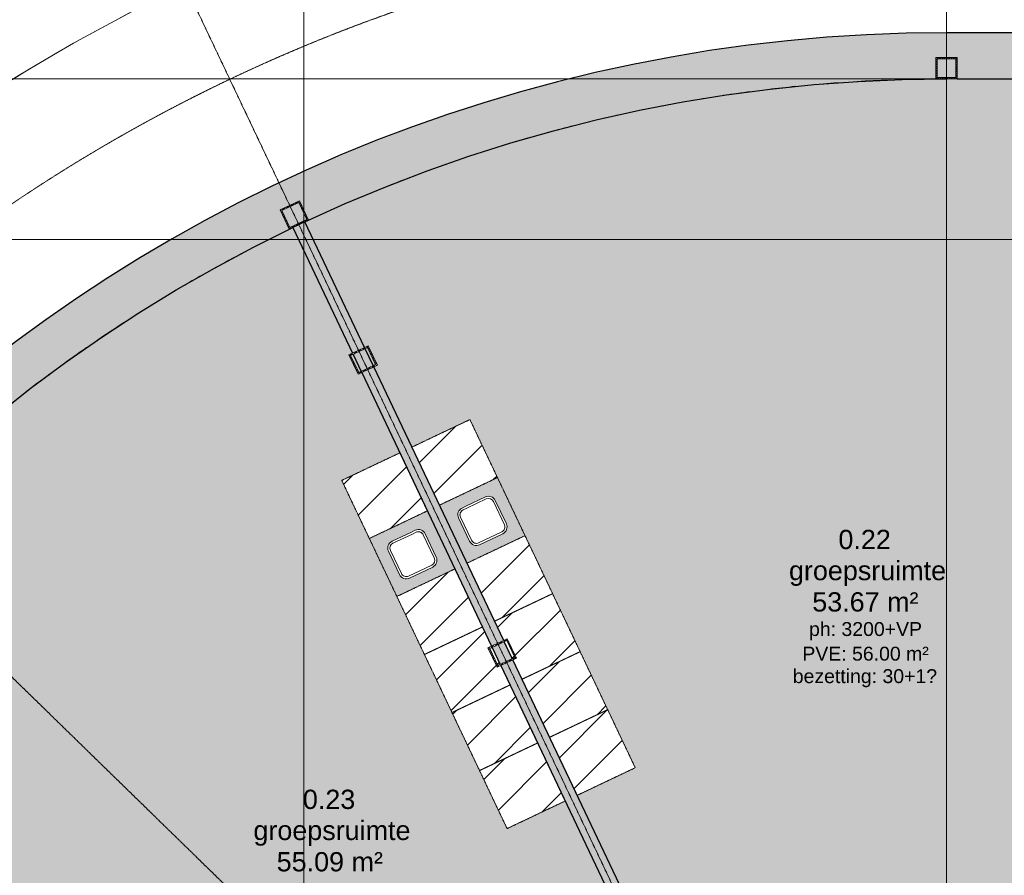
# Model space of a CAD drawing. Header units: millimetres. Extents: x -2730 to 112454, y 3237 to 48799.
# Tile 109 of 241: x 15444 to 24641, y 30760 to 38752. Entities that reach past the tile are written whole.
import ezdxf

# ---------------------------------------------------------------- set-up
doc = ezdxf.new("R2010")
doc.units = ezdxf.units.MM
for name, pattern in [('Hidden', [7.14375, 4.7625, -2.38125]), ('THO_hhidden', [2.5, 1.5, -1]), ('THO_stramienlijn', [20, 17, -1.5, 0, -1.5])]:
    doc.linetypes.add(name, pattern=pattern)
for name, color, linetype, lineweight in [('A-ANNO-DIMS', 7, 'Continuous', 13), ('A-ANNO-DIMS-100', 7, 'Continuous', 13), ('A-AREA-IDEN', 7, 'Continuous', 13), ('A-AREA-PATT', 7, 'Continuous', 13), ('A-FLOR', 7, 'Continuous', 18), ('A-GENM', 7, 'Continuous', 13), ('A-WALL', 7, 'Continuous', 25), ('A-WALL-PATT', 7, 'Continuous', 25), ('I-WALL', 7, 'Continuous', 18), ('P-SANR-FIXT', 7, 'Continuous', 13), ('S-COLS', 7, 'Continuous', 13), ('S-GRID', 7, 'Continuous', 13)]:
    doc.layers.add(name, color=color, linetype=linetype, lineweight=lineweight)
doc.layers.add('A-DETL', color=7, linetype='Continuous', lineweight=13, true_color=0x00a600)
doc.styles.add('Arial_2', font='arial.ttf', dxfattribs={"height": 180})
doc.styles.add('Arial_3', font='arial.ttf', dxfattribs={"height": 130})
doc.dimstyles.new('THO_18_-_transparant_blue', dxfattribs={"dimscale": 304.8, "dimtxt": 0.602515, "dimasz": 1.312336, "dimexe": 0.656168, "dimexo": 0.0625, "dimgap": 0.147638, "dimtad": 1, "dimdec": 3, "dimlfac": 304.8, "dimrnd": 0.001, "dimdsep": 46, "dimtxsty": 'Arial_2', "dimblk1": 'DOTSMALL', "dimblk2": 'DOTSMALL', "dimsah": 1, "dimcen": 0.09, "dimdle": 0.656168, "dimadec": 1, "dimazin": 0, "dimtfac": 1, "dimtdec": 4, "dimtix": 1, "dimtmove": 0, "dimatfit": 3, "dimfxl": 0.002153, "dimfxlon": 1, "dimtvp": 1, "dimtolj": 1, "dimtzin": 0, "dimarcsym": 2})

# ---------------------------------------------------------------- blocks, each defined once
blk = doc.blocks.new('NLRS_01_GM_WPB_dummy placeholder_gen_tho - kast 600x600x2100-1649503-00 begane grond _plotview_')
at = {"layer": 'A-GENM', "true_color": 0x808080}
h = blk.add_hatch(dxfattribs=at)
h.set_pattern_fill('FP_16', color=8, style=0, pattern_type=2)
h.set_pattern_definition([(19.6, (-32469.9, -19903.58), (-100.6355, 282.6172), [])])
h.paths.add_polyline_path([(-300, -300), (300, -300), (300, 300), (-300, 300)])
at = {"layer": 'A-GENM', "linetype": 'THO_hhidden'}
for p, q in [((300, 300), (-300, 300)), ((-300, 300), (-300, -300)), ((300, -300), (300, 300)), ((-300, -300), (300, -300))]:
    blk.add_line(p, q, dxfattribs=at)
blk = doc.blocks.new('NLRS_01_GM_WPB_dummy placeholder_gen_tho - kast 600x600x2100-V9-00 begane grond _plotview_')
at = {"layer": 'A-GENM', "true_color": 0x808080}
h = blk.add_hatch(dxfattribs=at)
h.set_pattern_fill('FP_17', color=8, style=0, pattern_type=2)
h.set_pattern_definition([(19.6, (-32469.9, -20503.58), (-100.6355, 282.6172), [])])
h.paths.add_polyline_path([(-300, -300), (300, -300), (300, 300), (-300, 300)])
at = {"layer": 'A-GENM', "linetype": 'THO_hhidden'}
for p, q in [((300, 300), (-300, 300)), ((-300, 300), (-300, -300)), ((300, -300), (300, 300)), ((-300, -300), (300, -300))]:
    blk.add_line(p, q, dxfattribs=at)
blk = doc.blocks.new('NLRS_01_GM_WPB_dummy placeholder_gen_tho - kast 600x600x2100-V10-00 begane grond _plotview_')
at = {"layer": 'A-GENM', "true_color": 0x808080}
h = blk.add_hatch(dxfattribs=at)
h.set_pattern_fill('FP_18', color=8, style=0, pattern_type=2)
h.set_pattern_definition([(19.6, (-32469.9, -21103.58), (-100.6355, 282.6172), [])])
h.paths.add_polyline_path([(-300, -300), (300, -300), (300, 300), (-300, 300), (-300, 100.6), (-262.5, 100.6), (-262.5, -99.4), (-300, -99.4), (-300, -178.3)])
h.paths.add_polyline_path([(-300, -86.9), (-275, -86.9), (-275, 88.1), (-300, 88.1), (-300, -81.5)])
at = {"layer": 'A-GENM', "linetype": 'THO_hhidden'}
for p, q in [((300, 300), (-300, 300)), ((-300, 300), (-300, 100.6)), ((300, -300), (300, 300)), ((-300, 88.1), (-300, -86.9)), ((-300, -99.4), (-300, -300)), ((-300, -300), (300, -300))]:
    blk.add_line(p, q, dxfattribs=at)
blk = doc.blocks.new('NLRS_01_GM_WPB_dummy placeholder_gen_tho - kast 600x600x2100-V11-00 begane grond _plotview_')
at = {"layer": 'A-GENM', "true_color": 0x808080}
h = blk.add_hatch(dxfattribs=at)
h.set_pattern_fill('FP_19', color=8, style=0, pattern_type=2)
h.set_pattern_definition([(19.6, (-32469.9, -21703.58), (-100.6355, 282.6172), [])])
h.paths.add_polyline_path([(-300, -300), (300, -300), (300, 300), (-300, 300), (-300, 53.4)])
at = {"layer": 'A-GENM', "linetype": 'THO_hhidden'}
for p, q in [((300, 300), (-300, 300)), ((-300, 300), (-300, -300)), ((300, -300), (300, 300)), ((-300, -300), (300, -300))]:
    blk.add_line(p, q, dxfattribs=at)
blk = doc.blocks.new('NLRS_01_GM_WPB_dummy placeholder_gen_tho - kast 600x600x2100-V12-00 begane grond _plotview_')
at = {"layer": 'A-GENM', "true_color": 0x808080}
h = blk.add_hatch(dxfattribs=at)
h.set_pattern_fill('FP_20', color=8, style=0, pattern_type=2)
h.set_pattern_definition([(19.6, (-32469.9, -22903.58), (-100.6355, 282.6172), [])])
h.paths.add_polyline_path([(-300, -300), (300, -300), (300, 300), (-300, 300), (-300, -173.6)])
at = {"layer": 'A-GENM', "linetype": 'THO_hhidden'}
for p, q in [((300, 300), (-300, 300)), ((-300, 300), (-300, -300)), ((300, -300), (300, 300)), ((-300, -300), (300, -300))]:
    blk.add_line(p, q, dxfattribs=at)
blk = doc.blocks.new('NLRS_73_PF_UN_rvs gootsteen enkel 340x340 ic6zrl2n_gen_bcb - RVS gootsteen enkel 340x340-1972238-00 begane grond _plotview_')
at = {"layer": 'P-SANR-FIXT'}
for p, q in [((-81, 20), (-120, 20)), ((-120, 0), (-81, 0)), ((120, 20), (-81, 20)), ((-81, 0), (120, 0)), ((-190, -50), (-190, -290)), ((-170, -290), (-170, -50)), ((170, -50), (170, -290)), ((190, -290), (190, -50)), ((120, -340), (-120, -340)), ((-120, -360), (120, -360))]:
    blk.add_line(p, q, dxfattribs=at)
for centre, radius, start, end in [((-120, -50), 70, 90, 180), ((120, -50), 70, 0.00001, 90), ((120, -50), 50, 0, 90), ((-120, -50), 50, 90, 180.00001), ((-120, -50), 50, 165.98225, 180), ((-120, -50), 50, 151.91703, 161.4219), ((-120, -50), 50, 137.76799, 146.56062), ((-120, -50), 50, 123.43939, 132.23201), ((-120, -50), 50, 108.5781, 118.08298), ((-120, -50), 50, 90, 104.01776), ((-120, -290), 70, 179.99999, 270), ((-120, -290), 50, 180, 270), ((120, -290), 70, 270, 360), ((120, -290), 50, 270, 0.00001)]:
    blk.add_arc(centre, radius, start, end, dxfattribs=at)
blk = doc.blocks.new('NLRS_01_GM_WPB_dummy placeholder_gen_tho - kast 600x600x2100-1975651-00 begane grond _plotview_')
at = {"layer": 'A-GENM', "true_color": 0x808080}
h = blk.add_hatch(dxfattribs=at)
h.set_pattern_fill('FP_21', color=8, style=0, pattern_type=2)
h.set_pattern_definition([(199.6, (31744.9, 19903.58), (100.6355, -282.6172), [])])
h.paths.add_polyline_path([(300, 300), (-300, 300), (-300, -300), (300, -300)])
at = {"layer": 'A-GENM', "linetype": 'THO_hhidden'}
for p, q in [((300, 300), (-300, 300)), ((-300, 300), (-300, -300)), ((300, -300), (300, 300)), ((-300, -300), (300, -300))]:
    blk.add_line(p, q, dxfattribs=at)
blk = doc.blocks.new('NLRS_01_GM_WPB_dummy placeholder_gen_tho - kast 600x600x2100-V13-00 begane grond _plotview_')
at = {"layer": 'A-GENM', "true_color": 0x808080}
h = blk.add_hatch(dxfattribs=at)
h.set_pattern_fill('FP_22', color=8, style=0, pattern_type=2)
h.set_pattern_definition([(199.6, (31744.9, 20503.58), (100.6355, -282.6172), [])])
h.paths.add_polyline_path([(300, 300), (-300, 300), (-300, -300), (300, -300), (300, 3.9)])
at = {"layer": 'A-GENM', "linetype": 'THO_hhidden'}
for p, q in [((300, 300), (-300, 300)), ((-300, 300), (-300, -300)), ((300, -300), (300, 300)), ((-300, -300), (300, -300))]:
    blk.add_line(p, q, dxfattribs=at)
blk = doc.blocks.new('NLRS_01_GM_WPB_dummy placeholder_gen_tho - kast 600x600x2100-V14-00 begane grond _plotview_')
at = {"layer": 'A-GENM', "true_color": 0x808080}
h = blk.add_hatch(dxfattribs=at)
h.set_pattern_fill('FP_23', color=8, style=0, pattern_type=2)
h.set_pattern_definition([(199.6, (31744.9, 21103.58), (100.6355, -282.6172), [])])
h.paths.add_polyline_path([(300, 300), (-300, 300), (-300, 99.4), (-262.5, 99.4), (-262.5, -100.6), (-300, -100.6), (-300, -300), (300, -300)])
h.paths.add_polyline_path([(-275, 86.9), (-300, 86.9), (-300, -88.1), (-275, -88.1), (-275, 73)])
at = {"layer": 'A-GENM', "linetype": 'THO_hhidden'}
for p, q in [((300, 300), (-300, 300)), ((-300, 300), (-300, 99.4)), ((300, -300), (300, 300)), ((-300, 86.9), (-300, -88.1)), ((-300, -100.6), (-300, -300)), ((-300, -300), (300, -300))]:
    blk.add_line(p, q, dxfattribs=at)
blk = doc.blocks.new('NLRS_01_GM_WPB_dummy placeholder_gen_tho - kast 600x600x2100-V15-00 begane grond _plotview_')
at = {"layer": 'A-GENM', "true_color": 0x808080}
h = blk.add_hatch(dxfattribs=at)
h.set_pattern_fill('FP_24', color=8, style=0, pattern_type=2)
h.set_pattern_definition([(199.6, (31744.9, 21703.58), (100.6355, -282.6172), [])])
h.paths.add_polyline_path([(300, 300), (-300, 300), (-300, -300), (300, -300), (300, 251.1)])
at = {"layer": 'A-GENM', "linetype": 'THO_hhidden'}
for p, q in [((300, 300), (-300, 300)), ((-300, 300), (-300, -300)), ((300, -300), (300, 300)), ((-300, -300), (300, -300))]:
    blk.add_line(p, q, dxfattribs=at)
blk = doc.blocks.new('NLRS_01_GM_WPB_dummy placeholder_gen_tho - kast 600x600x2100-V16-00 begane grond _plotview_')
at = {"layer": 'A-GENM', "true_color": 0x808080}
h = blk.add_hatch(dxfattribs=at)
h.set_pattern_fill('FP_25', color=8, style=0, pattern_type=2)
h.set_pattern_definition([(199.6, (31744.9, 22903.58), (100.6355, -282.6172), [])])
h.paths.add_polyline_path([(300, 300), (-300, 300), (-300, -300), (300, -300), (300, 153.7)])
at = {"layer": 'A-GENM', "linetype": 'THO_hhidden'}
for p, q in [((300, 300), (-300, 300)), ((-300, 300), (-300, -300)), ((300, -300), (300, 300)), ((-300, -300), (300, -300))]:
    blk.add_line(p, q, dxfattribs=at)
blk = doc.blocks.new('NLRS_73_PF_UN_rvs gootsteen enkel 340x340 ic6zrl2n_gen_bcb - RVS gootsteen enkel 340x340-1975653-00 begane grond _plotview_')
at = {"layer": 'P-SANR-FIXT'}
for p, q in [((-190, 290), (-190, 50)), ((-170, 50), (-170, 290)), ((120, 360), (-120, 360)), ((-120, 340), (120, 340)), ((170, 290), (170, 50)), ((190, 50), (190, 290)), ((-81, 0), (-120, 0)), ((120, 0), (-81, 0)), ((-120, -20), (-81, -20)), ((-81, -20), (120, -20))]:
    blk.add_line(p, q, dxfattribs=at)
for centre, radius, start, end in [((-120, 290), 70, 90, 180.00001), ((-120, 290), 50, 90, 180), ((120, 290), 70, 0, 90), ((120, 290), 50, 359.99999, 90), ((-120, 50), 70, 180, 270), ((-120, 50), 50, 179.99999, 270), ((-120, 50), 50, 180, 194.01775), ((-120, 50), 50, 198.5781, 208.08297), ((-120, 50), 50, 213.43938, 222.23201), ((-120, 50), 50, 227.76799, 236.56061), ((-120, 50), 50, 241.91702, 251.4219), ((-120, 50), 50, 255.98224, 270), ((120, 50), 70, 270, 359.99999), ((120, 50), 50, 270, 360)]:
    blk.add_arc(centre, radius, start, end, dxfattribs=at)
blk = doc.blocks.new('NLRS_28_SCO_UN_koker_gen_bcb - K200_200_12_5-V97-00 begane grond _plotview_')
at = {"layer": 'S-COLS'}
h = blk.add_hatch(dxfattribs=at)
h.set_pattern_fill('FP_109', color=256, style=0, pattern_type=2)
h.set_pattern_definition([(45, (-24099.674, -38300), (-21.213203, 21.213203), []), (45, (-24099.674, -38279), (-21.213203, 21.213203), [])])
h.paths.add_polyline_path([(100, -100), (100, 100), (-100, 100), (-100, -100)])
h.paths.add_polyline_path([(87.5, -87.5), (-87.5, -87.5), (-87.5, 87.5), (87.5, 87.5)])
at = {"layer": 'S-COLS', "lineweight": 18}
for p, q in [((100, 100), (-100, 100)), ((-100, 100), (-100, -100)), ((100, -100), (100, 100)), ((-87.5, -87.5), (-87.5, 87.5)), ((-87.5, 87.5), (87.5, 87.5)), ((87.5, 87.5), (87.5, -87.5)), ((87.5, -87.5), (-87.5, -87.5)), ((-100, -100), (100, -100))]:
    blk.add_line(p, q, dxfattribs=at)
blk = doc.blocks.new('NLRS_28_SCO_UN_koker_gen_bcb - K200_200_12_5-V101-00 begane grond _plotview_')
at = {"layer": 'S-COLS'}
h = blk.add_hatch(dxfattribs=at)
h.set_pattern_fill('FP_113', color=256, style=0, pattern_type=2)
h.set_pattern_definition([(199.601, (32107.123, 25633.796), (10.06404, -28.261548), []), (199.601, (32098.115, 25614.825), (10.06404, -28.261548), [])])
h.paths.add_polyline_path([(100, 100), (-100, 100), (-100, -100), (100, -100), (100, 70.7)])
h.paths.add_polyline_path([(87.5, 87.5), (87.5, -87.5), (-87.5, -87.5), (-87.5, 87.5)])
at = {"layer": 'S-COLS', "lineweight": 18}
for p, q in [((100, 100), (-100, 100)), ((-100, 100), (-100, -100)), ((100, -100), (100, 100)), ((-87.5, -87.5), (-87.5, 87.5)), ((-87.5, 87.5), (87.5, 87.5)), ((87.5, 87.5), (87.5, -87.5)), ((87.5, -87.5), (-87.5, -87.5)), ((-100, -100), (100, -100))]:
    blk.add_line(p, q, dxfattribs=at)
blk = doc.blocks.new('NLRS_28_SCO_UN_koker_gen_bcb - K200_200_12_5-2417527-00 begane grond _plotview_')
at = {"layer": 'S-COLS'}
h = blk.add_hatch(dxfattribs=at)
h.set_pattern_fill('FP_233', color=256, style=0, pattern_type=2)
h.set_pattern_definition([(199.599, (32107.947, 24132.753), (10.063054, -28.2619), []), (199.599, (32098.94, 24113.783), (10.063054, -28.2619), [])])
h.paths.add_polyline_path([(100, 100), (-100, 100), (-100, -100), (100, -100)])
h.paths.add_polyline_path([(87.5, 87.5), (87.5, -87.5), (-87.5, -87.5), (-87.5, 87.5)])
at = {"layer": 'S-COLS', "lineweight": 18}
for p, q in [((100, 100), (-100, 100)), ((-100, 100), (-100, -100)), ((100, -100), (100, 100)), ((-87.5, -87.5), (-87.5, 87.5)), ((-87.5, 87.5), (87.5, 87.5)), ((87.5, 87.5), (87.5, -87.5)), ((87.5, -87.5), (-87.5, -87.5)), ((-100, -100), (100, -100))]:
    blk.add_line(p, q, dxfattribs=at)
blk = doc.blocks.new('NLRS_28_SCO_UN_koker_gen_bcb - K200_200_12_5-V300-00 begane grond _plotview_')
at = {"layer": 'S-COLS'}
h = blk.add_hatch(dxfattribs=at)
h.set_pattern_fill('FP_261', color=256, style=0, pattern_type=2)
h.set_pattern_definition([(289.6, (-21104.224, 32107.387), (28.261724, 10.063547), []), (289.6, (-21085.254, 32098.38), (28.261724, 10.063547), [])])
h.paths.add_polyline_path([(-100, 100), (-100, -100), (100, -100), (100, 100), (81.2, 100)])
h.paths.add_polyline_path([(-87.5, 87.5), (87.5, 87.5), (87.5, -87.5), (-87.5, -87.5)])
at = {"layer": 'S-COLS', "lineweight": 18}
for p, q in [((-100, 100), (100, 100)), ((-100, -100), (-100, 100)), ((100, 100), (100, -100)), ((-87.5, 87.5), (-87.5, -87.5)), ((87.5, 87.5), (-87.5, 87.5)), ((87.5, -87.5), (87.5, 87.5)), ((-87.5, -87.5), (87.5, -87.5)), ((100, -100), (-100, -100))]:
    blk.add_line(p, q, dxfattribs=at)
blk = doc.blocks.new('DIMBLOCK66-00 begane grond _plotview_')
at = {"layer": 'A-ANNO-DIMS-100', "true_color": 0x0000ff}
h = blk.add_hatch(color=5, dxfattribs=at)
edge = h.paths.add_edge_path()
edge.add_arc((24099.6, 40669.6), 50, 0, 360)
h = blk.add_hatch(color=5, dxfattribs=at)
edge = h.paths.add_edge_path()
edge.add_arc((16992.4, 39067.9), 50, 0, 360)
at = {"layer": 'A-ANNO-DIMS-100', "color": 5, "true_color": 0x0000ff}
for p, q in [((24099.6, 40669.6), (24099.6, 40869.6)), ((24099.6, 40669.6), (24099.6, 40669.6)), ((24099.6, 40669.6), (24099.6, 40469.6)), ((16992.4, 39067.9), (16906.6, 39248.5)), ((16992.4, 39067.9), (17078.2, 38887.2))]:
    blk.add_line(p, q, dxfattribs=at)
for centre in [(24099.6, 40669.6), (16992.4, 39067.9)]:
    blk.add_circle(centre, 50, dxfattribs=at)
for start, end in [(89.30842, 116.09157), (90, 115.39999)]:
    blk.add_arc((24099.6, 24100), 16569.6, start, end, dxfattribs=at)
at = {"layer": 'A-ANNO-DIMS-100', "color": 0, "insert": (20109, 40471.5), "char_height": 180, "width": 705.203, "attachment_point": 1, "rotation": 12.69999, "line_spacing_factor": 0.941778, "style": 'Arial_2'}
blk.add_mtext('25.4°', dxfattribs=at)
blk = doc.blocks.new('_DotSmall')
at = {"color": 0, "linetype": 'ByBlock', "const_width": 0.5}
blk.add_lwpolyline([(-0.0625, 0, 1), (0.0625, 0, 1)], format="xyb", close=True, dxfattribs=at)
blk = doc.blocks.new('DIMBLOCK67-00 begane grond _plotview_')
at = {"layer": 'A-ANNO-DIMS-100', "true_color": 0x0000ff}
h = blk.add_hatch(color=5, dxfattribs=at)
edge = h.paths.add_edge_path()
edge.add_arc((16990, 39072.8), 50, 0, 360)
h = blk.add_hatch(color=5, dxfattribs=at)
edge = h.paths.add_edge_path()
edge.add_arc((12233, 35672.1), 50, 0, 360)
at = {"layer": 'A-ANNO-DIMS-100', "color": 5, "true_color": 0x0000ff}
for p, q in [((16990, 39072.8), (16904.3, 39253.4)), ((16990, 39072.8), (16990, 39072.8)), ((16990, 39072.8), (17075.8, 38892.1)), ((12233, 35672.1), (12089.8, 35811.7)), ((12233, 35672.1), (12376.2, 35532.4))]:
    blk.add_line(p, q, dxfattribs=at)
for centre in [(16990, 39072.8), (12233, 35672.1)]:
    blk.add_circle(centre, 50, dxfattribs=at)
for start, end in [(114.70864, 136.41135), (115.39999, 135.72)]:
    blk.add_arc((24099.6, 24100), 16575, start, end, dxfattribs=at)
at = {"layer": 'A-ANNO-DIMS-100', "color": 0, "insert": (14059.3, 37639.7), "char_height": 180, "width": 705.203, "attachment_point": 1, "rotation": 35.56, "line_spacing_factor": 0.941778, "style": 'Arial_2'}
blk.add_mtext('20.3°', dxfattribs=at)
blk = doc.blocks.new('DIMBLOCK68-00 begane grond _plotview_')
at = {"layer": 'A-ANNO-DIMS-100', "true_color": 0x0000ff}
h = blk.add_hatch(color=5, dxfattribs=at)
edge = h.paths.add_edge_path()
edge.add_arc((12234.5, 35670.6), 50, 0, 360)
h = blk.add_hatch(color=5, dxfattribs=at)
edge = h.paths.add_edge_path()
edge.add_arc((8954.8, 30830.2), 50, 0, 360)
at = {"layer": 'A-ANNO-DIMS-100', "color": 5, "true_color": 0x0000ff}
for p, q in [((12234.5, 35670.6), (12091.3, 35810.3)), ((12234.5, 35670.6), (12234.5, 35670.6)), ((12234.5, 35670.6), (12377.7, 35531)), ((8954.8, 30830.2), (8772.1, 30911.5)), ((8954.8, 30830.2), (9137.6, 30749))]:
    blk.add_line(p, q, dxfattribs=at)
for centre in [(12234.5, 35670.6), (8954.8, 30830.2)]:
    blk.add_circle(centre, 50, dxfattribs=at)
for start, end in [(135.02856, 156.73143), (135.72, 156.03999)]:
    blk.add_arc((24099.6, 24100), 16572.9, start, end, dxfattribs=at)
at = {"layer": 'A-ANNO-DIMS-100', "color": 0, "insert": (9984, 33309.3), "char_height": 180, "width": 705.203, "attachment_point": 1, "rotation": 55.88, "line_spacing_factor": 0.941778, "style": 'Arial_2'}
blk.add_mtext('20.3°', dxfattribs=at)
blk = doc.blocks.new('DIMBLOCK69-00 begane grond _plotview_')
at = {"layer": 'A-ANNO-DIMS-100', "true_color": 0x0000ff}
h = blk.add_hatch(color=5, dxfattribs=at)
edge = h.paths.add_edge_path()
edge.add_arc((8954.8, 30830.3), 50, 0, 360)
h = blk.add_hatch(color=5, dxfattribs=at)
edge = h.paths.add_edge_path()
edge.add_arc((7526.7, 24100), 50, 0, 360)
at = {"layer": 'A-ANNO-DIMS-100', "color": 5, "true_color": 0x0000ff}
for p, q in [((8954.8, 30830.3), (8772, 30911.5)), ((8954.8, 30830.3), (8954.8, 30830.3)), ((8954.8, 30830.3), (9137.5, 30749)), ((7526.7, 24100), (7326.7, 24100)), ((7526.7, 24100), (7726.7, 24100))]:
    blk.add_line(p, q, dxfattribs=at)
for centre in [(8954.8, 30830.3), (7526.7, 24100)]:
    blk.add_circle(centre, 50, dxfattribs=at)
for start, end in [(155.34855, 180.69144), (156.03999, 180)]:
    blk.add_arc((24099.6, 24100), 16573, start, end, dxfattribs=at)
at = {"layer": 'A-ANNO-DIMS-100', "color": 0, "insert": (7554, 27310.5), "char_height": 180, "width": 705.203, "attachment_point": 1, "rotation": 78.01999, "line_spacing_factor": 0.941778, "style": 'Arial_2'}
blk.add_mtext('24.0°', dxfattribs=at)

msp = doc.modelspace()

# ---------------------------------------------------------------- hatches: boundary and pattern name
at = {"layer": 'A-AREA-PATT', "true_color": 0xf1dadb}
h = msp.add_hatch(color=254, dxfattribs=at)
h.paths.add_polyline_path([(24934.7023439, 30162.5), (26437.135701, 30162.5), (26437.135701, 32350.0001901), (26399.635701, 32350.0001901), (26399.635701, 32550.0001901), (26437.135701, 32550.0001901), (26437.135701, 34106.2499049), (26287.135701, 34106.2499049), (26287.135701, 33181.2499049), (26237.135701, 33181.2499049), (26237.135701, 35181.2499049), (26287.135701, 35181.2499049), (26287.135701, 34256.2499049), (26437.135701, 34256.2499049), (26437.135701, 36700), (26399.635701, 36700), (26399.635701, 36900), (26437.135701, 36900), (26437.135701, 38199.9997491), (24099.6698604, 38199.9997491), (23676.6643617, 38193.5029197), (23249.8199266, 38174.0167201), (22832.122566, 38142.480085), (22416.6997755, 38098.7048893), (22008.0076838, 38043.496994), (21606.2432204, 37977.3490581), (21196.0831584, 37897.2937906), (20829.3263382, 37815.4945886), (20429.4831755, 37713.9508339), (20032.7817929, 37600.7532105), (19612.2453028, 37466.4438817), (19250.1597353, 37339.7938515), (18864.9090054, 37192.255504), (18484.1393723, 37033.5098729), (18108.1780063, 36863.6902761), (18665.598143, 35689.7661949), (18699.473194, 35705.852209), (18785.2643866, 35525.1871286), (18751.3851697, 35509.0991363), (19107.3659096, 34759.4054393), (19649.3670853, 35016.7665193), (21193.5335655, 31764.759465), (20651.5323898, 31507.398385), (21265.0621271, 30215.3077594), (21299.179133, 30231.506903), (21331.9443978, 30162.5), (23999.6740145, 30162.5), (23999.6740145, 30200.0209407), (24199.6740145, 30200.0209407), (24199.6740145, 30162.5)])
h.paths.add_polyline_path([(24012.1740145, 30162.5), (24187.1740145, 30162.5), (24187.1740145, 30187.5209407), (24012.1740145, 30187.5209407)])
h.paths.add_polyline_path([(21318.1069155, 30162.5), (21293.2488116, 30214.8536364), (21270.4238162, 30204.0160682), (21290.1370948, 30162.5), (21311.7892465, 30162.5)])
h.paths.add_polyline_path([(26412.135701, 32362.5001901), (26437.135701, 32362.5001901), (26437.135701, 32537.5001901), (26412.135701, 32537.5001901)])
h.paths.add_polyline_path([(18746.0234805, 35520.3908274), (18768.6108696, 35531.1167466), (18693.543576, 35689.1986919), (18670.9598321, 35678.4745037), (18743.7460293, 35525.1871286)])
h.paths.add_polyline_path([(26437.135701, 36712.5), (26437.135701, 36887.5), (26412.135701, 36887.5), (26412.135701, 36712.5)])
h = msp.add_hatch(color=254, dxfattribs=at)
h.paths.add_polyline_path([(18084.3305844, 26841.5495458), (18102.7276869, 26861.0107173), (18055.0455474, 26882.2015225), (18044.788482, 26859.1217565), (18067.8679731, 26848.8654055)])
h.paths.add_polyline_path([(18033.3656171, 26864.1979911), (18048.6992707, 26898.700758), (18111.8332095, 26870.6428938), (21148.3783248, 30082.8185857), (21118.5104292, 30145.7233413), (21152.1441872, 30161.6930333), (20538.6154782, 31453.7814933), (19996.6143025, 31196.4204133), (18452.4478222, 34448.4274676), (18994.448998, 34705.7885476), (18638.4694944, 35455.4796409), (18604.5993063, 35439.395936), (18518.8081136, 35620.0610163), (18552.6824677, 35636.1466995), (17995.2600662, 36810.0754336), (17605.1126814, 36614.8295585), (17233.6298039, 36414.7893967), (16873.6878216, 36207.0360115), (16524.2764362, 35991.5454313), (16212.0136174, 35787.3703893), (15874.327743, 35552.2257317), (15543.6473625, 35307.3272921), (15220.254115, 35052.8836495), (14904.4234334, 34789.1115125), (14596.4243092, 34516.2355347), (14289.7882616, 34227.7844944), (14004.963126, 33944.1092421), (13722.0048122, 33645.3462049), (13447.885117, 33338.4534672), (13182.837507, 33023.6924083), (12927.0877222, 32701.3311089), (12680.8535836, 32371.6441229), (12444.3448079, 32034.9122432), (12217.7628287, 31691.4222631), (12001.3006248, 31341.4667316), (11795.1425563, 30985.3437043), (11584.3497779, 30593.3335478), (11407.3523673, 30240.6649646), (11240.2184247, 29883.0211369), (12427.9954047, 29355.1820458), (12443.194728, 29389.3845267), (12625.9605662, 29308.1647729), (12610.7612428, 29273.9622921), (14942.1970687, 28237.8898746), (15003.111884, 28374.9642532), (14157.8198826, 28750.6056145), (14178.124821, 28796.297074), (16005.7832025, 27984.0995361), (15985.4782641, 27938.4080766), (15140.1862626, 28314.0494378), (15079.2714473, 28176.9750592), (15230.6514926, 28109.702914), (15245.8798711, 28143.970774), (15428.6457071, 28062.7510153), (15413.4173308, 28028.4831602), (18027.10042, 26866.9821973)])
h.paths.add_polyline_path([(15401.9944659, 28033.5593948), (15412.1466074, 28056.4043855), (15252.2265009, 28127.4716743), (15242.0743575, 28104.6266794), (15379.1494743, 28043.711536)])
h.paths.add_polyline_path([(12599.3383779, 29279.0385267), (12609.4614667, 29301.8181426), (12449.5413583, 29372.8854272), (12439.4182696, 29350.1058112), (12576.5587619, 29289.1616154)])
h.paths.add_polyline_path([(21157.5893491, 30092.562366), (21175.8150783, 30111.8422522), (21157.3717781, 30150.3376707), (21135.1636958, 30139.7930199), (21154.0578756, 30100)])
h.paths.add_polyline_path([(18610.5289242, 35456.049453), (18633.1078052, 35466.771332), (18558.0441569, 35624.8550083), (18535.4616307, 35614.1313984), (18604.5993063, 35468.5364564)])
at = {"layer": 'A-GENM', "true_color": 0xdcf8f8}
h = msp.add_hatch(color=7, dxfattribs=at)
h.paths.add_polyline_path([(19622.0880697, 33675.4030878), (20164.0892454, 33932.7641679), (19906.7281653, 34474.7653436), (19364.7269896, 34217.4042636), (19612.2453028, 33696.1319068)])
h.paths.add_polyline_path([(19709.2408011, 33840.6961412), (19693.6741952, 33842.5366035), (19678.2363243, 33848.2216462), (19664.4580094, 33857.4435339), (19654.6579863, 33867.3516659), (19642.317836, 33889.2483314), (19543.4468715, 34097.4700991), (19537.7402773, 34116.6370637), (19537.8303391, 34137.4219769), (19540.7363198, 34150.9771668), (19549.0607951, 34167.2446189), (19561.311947, 34180.8032383), (19576.6548799, 34190.7290276), (19793.455353, 34293.6734609), (19814.4548581, 34299.4728876), (19833.4072312, 34299.2899931), (19846.9624183, 34296.3840135), (19863.2298699, 34288.0595394), (19876.7884893, 34275.8083888), (19886.7142792, 34260.4654573), (19991.3926529, 34038.6210881), (19995.2198827, 34024.4980185), (19996.4241912, 34013.2555487), (19994.5837297, 33997.6889442), (19988.898687, 33982.2510722), (19979.6767979, 33968.4727555), (19969.7686716, 33958.6727364), (19947.872001, 33946.3325821), (19731.0715312, 33844.5125179), (19720.4832656, 33841.900449), (19709.3505098, 33840.7078934)])
h = msp.add_hatch(color=7, dxfattribs=at)
h.paths.add_polyline_path([(18967.1699823, 33364.4251161), (19509.1711581, 33621.7861962), (19251.810078, 34163.7873719), (18709.8089023, 33906.4262918), (18946.9381726, 33407.0332084)])
h.paths.add_polyline_path([(19054.3227184, 33529.7181695), (19038.7561138, 33531.5586303), (19023.318232, 33537.2436784), (19010.7628576, 33545.2291371), (18996.9941956, 33560.7971355), (18987.3997449, 33578.2703676), (18888.5287806, 33786.4921349), (18882.7293571, 33807.4916288), (18882.9122505, 33826.4440012), (18885.8182344, 33839.9992005), (18894.1427105, 33856.2666511), (18906.3938627, 33869.8252691), (18921.7367953, 33879.7510572), (19138.5372684, 33982.6954905), (19157.7042345, 33988.4020839), (19178.4891419, 33988.3120221), (19192.0443363, 33985.4060399), (19208.311788, 33977.0815639), (19221.8704068, 33964.8304114), (19231.7961955, 33949.487478), (19337.6897275, 33724.1083051), (19340.3017957, 33713.5200394), (19341.5061039, 33702.2775852), (19339.665644, 33686.7109793), (19334.4074321, 33671.9442018), (19325.9951372, 33658.7177205), (19310.4271415, 33644.9490597), (19292.9539131, 33635.3546101), (19076.1534434, 33533.5345459), (19065.5651765, 33530.9224773), (19054.4324196, 33529.7299208)])
at = {"layer": 'A-WALL-PATT', "lineweight": 18, "true_color": 0x808080}
h = msp.add_hatch(color=8, dxfattribs=at)
h.paths.add_polyline_path([(14004.963126, 33944.1092421), (13934.9775828, 33872.7886918), (13792.2309744, 34012.4298956), (13931.8721781, 34155.176504), (14074.6187865, 34015.5353003), (14057.1588253, 33997.6315701)])
h.paths.add_polyline_path([(18051.6584493, 36837.0090642), (17961.5270256, 36794.2136397), (17875.7434639, 36974.8823435), (18056.4121677, 37060.6659052), (18142.1957294, 36879.9972014), (18107.8517245, 36863.6902761)])
h.paths.add_polyline_path([(9999.7117911, 24100.0375866), (10006.1331869, 24522.6374512), (10025.2171857, 24944.8797541), (10056.9512056, 25366.4072362), (10101.3139543, 25786.8632432), (10129.7822685, 26000.0751732), (9942.2822685, 26000.0751732), (9942.2822685, 26200.0751732), (10142.2822685, 26200.0751732), (10142.2822685, 26093.1020481), (10158.2755057, 26205.8920273), (10227.7974015, 26623.1390482), (10302.7167127, 27006.6736203), (10391.9526358, 27402.6591702), (10495.5271069, 27806.2650003), (10610.9824554, 28206.6340795), (10738.2178511, 28603.4167546), (10877.1221758, 28996.2665041), (11027.5741205, 29384.8402417), (11214.6949495, 29825.9653924), (11265.2667414, 29936.6517319), (11414.4322357, 30255.8133913), (11599.4642071, 30623.3564899), (11801.2900378, 30995.9630302), (12015.868506, 31365.0186982), (12217.7628287, 31691.4222631), (12444.8543253, 32035.6376739), (12702.1440358, 32400.1502636), (12927.0877222, 32701.3311089), (13182.837507, 33023.6924083), (13447.885117, 33338.4534672), (13722.0048122, 33645.3462049), (14004.963126, 33944.1092421), (14296.519064, 34234.4881235), (14596.4243092, 34516.2355347), (14904.4234334, 34789.1115125), (15220.254115, 35052.8836495), (15543.6473625, 35307.3272921), (15874.327743, 35552.2257317), (16212.0136174, 35787.3703893), (16556.41738, 36012.560993), (16907.2457036, 36227.6057491), (17264.1997891, 36432.3215048), (17626.9756202, 36626.5339044), (18051.6584493, 36837.0090642), (18157.4031298, 36885.9275228), (18484.1393723, 37033.5098729), (18864.9090054, 37192.255504), (19250.1597353, 37339.7938515), (19639.5617773, 37475.9986186), (20032.7817929, 37600.7532105), (20429.4831755, 37713.9508339), (20829.3263382, 37815.4945886), (21231.9690047, 37905.2975507), (21637.0665024, 37983.2828463), (22044.2720569, 38049.3837179), (22453.2370897, 38103.5435816), (22863.6115159, 38145.7160749), (23275.0440442, 38175.8650973), (23687.1824775, 38193.9648402), (24099.6740145, 38199.9998099), (23999.6740145, 38199.9997491), (23999.6740145, 38399.9997491), (24099.6740145, 38399.9997491), (24099.6740145, 38629.9998099), (23677.0741498, 38623.8529106), (23254.8318469, 38605.4174135), (22833.3043648, 38574.7089169), (22412.8483578, 38531.7534033), (21993.8195738, 38476.5872173), (21576.5725528, 38409.2570351), (21161.4603276, 38329.8198246), (20748.8341245, 38238.3427977), (20339.0430664, 38134.9033531), (19932.4338776, 38019.5890109), (19529.35059, 37892.4973385), (19130.1342523, 37753.7358681), (18735.1226414, 37603.4220059), (18344.6499765, 37441.6829324), (17959.0466365, 37268.6554949), (17578.6388803, 37084.486092), (17203.7485709, 36889.3305493), (16834.6929028, 36683.353988), (16471.7841341, 36466.7306847), (16115.3293217, 36239.6439244), (15765.6300621, 36002.2858452), (15422.9822357, 35754.8572758), (15087.6757568, 35497.5675652), (14736.8257962, 35210.6123327), (14440.2152009, 34954.2836516), (14128.6089402, 34668.7491209), (13809.6909356, 34358.059252), (13530.9624802, 34071.1026609), (13245.4279495, 33759.4964002), (12959.1740014, 33427.5603251), (12702.1440358, 33112.0358443), (12444.3448079, 32776.0237677), (12197.4257558, 32434.0815389), (11960.0676766, 32084.3822793), (11732.9809163, 31727.927467), (11516.357613, 31365.0186982), (11310.3810517, 30995.9630302), (11115.225509, 30621.0727207), (10931.0561061, 30240.6649646), (10745.9766147, 29825.9653924), (10596.2895951, 29464.5889596), (10445.9757329, 29069.5773487), (10297.9454808, 28640.9641908), (10180.1225902, 28267.2777234), (10064.808248, 27860.6685346), (9961.3688033, 27450.8774766), (9863.8489752, 27006.6736203), (9790.454566, 26623.1390482), (9723.1243837, 26205.8920273), (9667.9581977, 25786.8632432), (9625.0026841, 25366.4072362), (9594.2941876, 24944.8797541), (9575.8586905, 24522.6374512), (9569.7117911, 24100.0375866), (9594.2941876, 24100.0375866)])
h.paths.add_polyline_path([(10098.1153822, 26012.5751732), (10129.7822685, 26012.5751732), (10129.7822685, 26187.5751732), (9954.7822685, 26187.5751732), (9954.7822685, 26012.5751732)])
h.paths.add_polyline_path([(11174.1841178, 29734.8106213), (10991.4200202, 29816.0342917), (11072.6436907, 29998.7983893), (11255.4077882, 29917.5747188), (11181.5166764, 29751.3098568)])
h.paths.add_polyline_path([(11167.8378411, 29751.3098568), (11238.9085527, 29911.2284421), (11078.9899674, 29982.2991538), (11007.9192557, 29822.3805684), (11128.4892589, 29768.7970783)])
h.paths.add_polyline_path([(13934.9775828, 33890.2486531), (14056.931373, 34015.7571149), (13931.6503635, 34137.4890905), (13809.9183879, 34012.208081), (13879.7480526, 33944.1092421)])
h.paths.add_polyline_path([(17967.457347, 36810.8669063), (18125.5424628, 36885.9275228), (18050.4818463, 37044.0126386), (17892.5642546, 36968.5991996), (17961.5270256, 36823.3567523)])
h.paths.add_polyline_path([(24087.2110347, 38212.4997491), (24099.6740145, 38212.4997491), (24099.6740145, 38387.4997491), (24012.1740145, 38387.4997491), (24012.1740145, 38212.4997491)])
h = msp.add_hatch(color=8, dxfattribs=at)
h.paths.add_polyline_path([(57599.635701, 38199.9998099), (57599.635701, 38399.9997491), (57699.6126196, 38399.9997491), (57699.6126196, 38629.9998099), (24099.6740145, 38629.9998099), (24099.6740145, 38399.9997491), (24199.6740145, 38399.9997491), (24199.6740145, 38199.9998099), (26399.635701, 38199.9998099), (26399.635701, 38399.9997491), (26599.635701, 38399.9997491), (26599.635701, 38199.9998099), (29999.635701, 38199.9998099), (29999.635701, 38399.9998099), (30199.635701, 38399.9998099), (30199.635701, 38199.9998099), (33599.635701, 38199.9998099), (33599.635701, 38399.9998099), (33799.635701, 38399.9998099), (33799.635701, 38199.9998099), (37199.635701, 38199.9998099), (37199.635701, 38399.9998099), (37399.635701, 38399.9998099), (37399.635701, 38199.9998099), (44399.635701, 38200.7926817), (44399.635701, 38399.9997491), (44599.635701, 38399.9997491), (44599.635701, 38199.9998099), (47999.635701, 38199.9998099), (47999.635701, 38399.9997491), (48199.635701, 38399.9997491), (48199.635701, 38199.9998099), (51599.635701, 38199.9998099), (51599.635701, 38399.9997491), (51799.635701, 38399.9997491), (51799.635701, 38199.9998099), (55199.635701, 38199.9998099), (55199.635701, 38399.9997491), (55399.635701, 38399.9997491), (55399.635701, 38199.9998099), (57534.7517208, 38199.9998099)])
h.paths.add_polyline_path([(57699.6126196, 38212.4997491), (57699.6126196, 38387.4997491), (57612.135701, 38387.4997491), (57612.135701, 38212.4997491)])
h.paths.add_polyline_path([(55212.135701, 38212.4997491), (55387.135701, 38212.4997491), (55387.135701, 38387.4997491), (55212.135701, 38387.4997491)])
h.paths.add_polyline_path([(51787.135701, 38212.4997491), (51787.135701, 38387.4997491), (51612.135701, 38387.4997491), (51612.135701, 38212.4997491)])
h.paths.add_polyline_path([(48187.135701, 38212.4997491), (48187.135701, 38387.4997491), (48012.135701, 38387.4997491), (48012.135701, 38212.4997491)])
h.paths.add_polyline_path([(44437.135701, 38212.4997491), (44587.135701, 38212.4997491), (44587.135701, 38387.4997491), (44412.135701, 38387.4997491), (44412.135701, 38212.4997491)])
h.paths.add_polyline_path([(26412.135701, 38212.4997491), (26587.135701, 38212.4997491), (26587.135701, 38387.4997491), (26412.135701, 38387.4997491), (26412.135701, 38226.1931108)])
h.paths.add_polyline_path([(24187.1740145, 38212.4997491), (24187.1740145, 38387.4997491), (24099.6740145, 38387.4997491), (24099.6740145, 38212.4997491)])
h.paths.add_polyline_path([(37362.135701, 38212.4998099), (37387.135701, 38212.4998099), (37387.135701, 38387.4998099), (37212.135701, 38387.4998099), (37212.135701, 38212.4998099), (37237.135701, 38212.4998099)])
h.paths.add_polyline_path([(33787.135701, 38212.4998099), (33787.135701, 38387.4998099), (33612.135701, 38387.4998099), (33612.135701, 38212.4998099)])
h.paths.add_polyline_path([(30012.135701, 38212.4998099), (30187.135701, 38212.4998099), (30187.135701, 38387.4998099), (30012.135701, 38387.4998099)])
at = {"layer": 'A-WALL-PATT', "lineweight": 18, "true_color": 0xafafaf}
h = msp.add_hatch(color=253, dxfattribs=at)
h.paths.add_polyline_path([(21211.1153751, 30037.5), (21327.7280094, 30037.5), (21345.4874646, 30045.9323919), (21270.4238162, 30204.0160682), (21157.5058763, 30150.4013421), (21210.2243123, 30039.3765737)])
h.paths.add_polyline_path([(21152.1441872, 30161.6930333), (21265.0621271, 30215.3077594), (20050.7459438, 32772.6517016), (19937.8290308, 32719.034813), (21135.1636958, 30197.453865)])
h.paths.add_polyline_path([(19932.4673416, 32730.3265041), (20045.3842546, 32783.9433928), (19970.3206063, 32942.027069), (19857.4036933, 32888.4101804), (19909.8829703, 32777.8890796)])
h.paths.add_polyline_path([(19852.0420041, 32899.7018715), (19964.9589171, 32953.3187602), (18751.3851697, 35509.0991363), (18638.4694944, 35455.4796409), (19826.8529106, 32952.7499793)])
h.paths.add_polyline_path([(18633.1078052, 35466.771332), (18746.0234805, 35520.3908274), (18670.9598321, 35678.4745037), (18558.0441569, 35624.8550083), (18622.3861997, 35489.3509809)])
h.paths.add_polyline_path([(18552.6824677, 35636.1466995), (18665.598143, 35689.7661949), (18108.1767848, 36863.6928485), (17995.2600662, 36810.0755506), (18535.4616307, 35672.413698)])

# ---------------------------------------------------------------- linework, layer by layer
at = {"layer": 'A-DETL', "color": 7, "linetype": 'THO_hhidden'}
for centre, radius, end in [((24099.633136, 24099.9997671), 15599.9981706, 270), ((16599.633136, 24099.9997671), 15599.9981706, 115.9271371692), ((16599.633136, 24099.9997671), 15449.9981706, 270)]:
    msp.add_arc(centre, radius, 90, end, dxfattribs=at)
at = {"layer": 'A-FLOR'}
for start, end in [(93.98260777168, 95.09394566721), (92.17418305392, 93.3961806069), (90.00195004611, 91.6985219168), (97.4488329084, 98.48981953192), (95.72647221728, 96.79182310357), (99.16143248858, 100.18794225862), (100.86878731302, 101.88619937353), (102.57300496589, 103.58459985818), (104.27520117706, 105.28315371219), (105.97602184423, 106.98187210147), (107.67586675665, 108.68076753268), (109.37499659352, 110.37985405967), (111.07358856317, 112.0791475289), (112.77176731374, 113.77865915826), (114.46966935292, 115.14806073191), (115.6559355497, 117.41126472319), (117.65185708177, 119.10753710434), (119.47353491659, 120.80394859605), (121.24330674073, 122.50050954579), (122.98745195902, 124.19723155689), (124.71707615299, 125.8941276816), (126.43768128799, 127.59121265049)]:
    msp.add_arc((24100.1538312, 24100.0375866), 14099.9622233, start, end, dxfattribs=at)
at = {"layer": 'A-GENM', "linetype": 'THO_hhidden'}
for p, q in [((20164.0892454, 33932.7641679), (19906.7281653, 34474.7653436)), ((18709.8089023, 33906.4262918), (18967.1699823, 33364.4251161))]:
    msp.add_line(p, q, dxfattribs=at)
at = {"layer": 'A-WALL'}
msp.add_arc((24099.6740146, 24100.0375863), 14099.9622236, 115.14623398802, 115.65417832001, dxfattribs=at)
at = {"layer": 'I-WALL', "lineweight": 25}
for p, q in [((57699.6126196, 38629.9998099), (24099.6740145, 38629.9998099)), ((24199.6740145, 38199.9998099), (26399.635701, 38199.9998099)), ((17995.2600662, 36810.0755506), (18552.6824677, 35636.1466995)), ((18665.598143, 35689.7661949), (18108.1767848, 36863.6928485)), ((18558.0441569, 35624.8550083), (18633.1078052, 35466.771332)), ((18746.0234805, 35520.3908274), (18670.9598321, 35678.4745037)), ((19964.9589171, 32953.3187602), (18751.3851697, 35509.0991363)), ((18638.4694944, 35455.4796409), (19852.0420041, 32899.7018715)), ((20045.3842546, 32783.9433928), (19970.3206063, 32942.027069)), ((19857.4036933, 32888.4101804), (19932.4673416, 32730.3265041)), ((21265.0621271, 30215.3077594), (20050.7459438, 32772.6517016)), ((19937.8290308, 32719.034813), (21152.1441872, 30161.6930333))]:
    msp.add_line(p, q, dxfattribs=at)
at = {"layer": 'I-WALL', "lineweight": 25, "flags": 128}
for points in [[(18108.1715352, 36863.6902761), (18484.1367253, 37033.5087236), (18864.906378, 37192.2544535), (19250.1571499, 37339.7929045), (19639.5592572, 37475.9977783), (20032.7793628, 37600.7524784), (20429.480861, 37713.9502099), (20829.3241658, 37815.4940706), (21231.9670019, 37905.2971346), (21637.0646972, 37983.2825261), (22044.2704783, 38049.3834853), (22453.235767, 38103.5434261), (22863.6104788, 38145.7159837), (23275.0433227, 38175.865055), (23687.1820869, 38193.9648288), (24099.6698586, 38199.9998099)], [(11599.4633352, 30623.3548157), (11795.1415396, 30985.3418844), (12001.2994604, 31341.4647835), (12217.7615152, 31691.420205), (12444.3433458, 32034.9100936), (12680.8519747, 32371.6419003), (12927.0859703, 32701.3288323), (13182.8356176, 33023.6900963), (13447.8830973, 33338.4511385), (13722.0026714, 33645.3438779), (14004.9608751, 33944.1069348), (14296.5167156, 34234.4858534), (14596.4218778, 34516.2333185), (14904.4209354, 34789.1093663), (15220.2515687, 35052.8815884), (15543.6447876, 35307.3253302), (15874.3251612, 35552.2238818), (16212.011052, 35787.368663), (16556.4148559, 36012.5594005), (16907.2432473, 36227.6042988), (17264.1974285, 36432.3202034), (17626.9733723, 36626.5327506), (17995.264235, 36810.0775112)]]:
    msp.add_lwpolyline(points, dxfattribs=at)
at = {"layer": 'I-WALL', "lineweight": 25}
msp.add_arc((24099.6740145, 24100.0375866), 14529.9622233, 90, 180, dxfattribs=at)
at = {"layer": 'S-GRID', "color": 5, "linetype": 'THO_stramienlijn', "true_color": 0x0000ff}
for p, q in [((18099.635701, 4950), (18099.635701, 42050)), ((24099.635701, 4950), (24099.635701, 42050)), ((24099.625974, 24100.017333), (16502.2805567, 40099.9979377)), ((24099.6250521, 24100.0069168), (9414.0064786, 38421.0961878)), ((-1495.3111013, 38199.9998099), (83030.4054534, 38199.9998099)), ((-1495.3111013, 36700), (83030.4054534, 36700))]:
    msp.add_line(p, q, dxfattribs=at)

# ---------------------------------------------------------------- block references
at = {"layer": 'A-GENM', "linetype": 'THO_hhidden'}
for name, p, rotation in [('NLRS_01_GM_WPB_dummy placeholder_gen_tho - kast 600x600x2100-V12-00 begane grond _plotview_', (19507.0470375, 34617.0853914), 25.40000000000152), ('NLRS_01_GM_WPB_dummy placeholder_gen_tho - kast 600x600x2100-V16-00 begane grond _plotview_', (18852.1289501, 34306.1074197), 205.3999999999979), ('NLRS_01_GM_WPB_dummy placeholder_gen_tho - kast 600x600x2100-V11-00 begane grond _plotview_', (20021.7691975, 33533.08304), 25.40000000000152), ('NLRS_01_GM_WPB_dummy placeholder_gen_tho - kast 600x600x2100-V15-00 begane grond _plotview_', (19366.8511102, 33222.1050683), 205.3999999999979), ('NLRS_01_GM_WPB_dummy placeholder_gen_tho - kast 600x600x2100-V10-00 begane grond _plotview_', (20279.1302776, 32991.0818643), 25.40000000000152), ('NLRS_01_GM_WPB_dummy placeholder_gen_tho - kast 600x600x2100-V14-00 begane grond _plotview_', (19624.2121903, 32680.1038926), 205.3999999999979), ('NLRS_01_GM_WPB_dummy placeholder_gen_tho - kast 600x600x2100-V9-00 begane grond _plotview_', (20536.4913576, 32449.0806886), 25.40000000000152), ('NLRS_01_GM_WPB_dummy placeholder_gen_tho - kast 600x600x2100-V13-00 begane grond _plotview_', (19881.5732703, 32138.1027169), 205.3999999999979), ('NLRS_01_GM_WPB_dummy placeholder_gen_tho - kast 600x600x2100-1649503-00 begane grond _plotview_', (20793.8524377, 31907.0795129), 25.40000000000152), ('NLRS_01_GM_WPB_dummy placeholder_gen_tho - kast 600x600x2100-1975651-00 begane grond _plotview_', (20138.9343503, 31596.1015411), 205.3999999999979)]:
    msp.add_blockref(name, p, dxfattribs=dict(at, rotation=rotation))
at = {"layer": 'P-SANR-FIXT'}
for name, p, rotation in [('NLRS_73_PF_UN_rvs gootsteen enkel 340x340 ic6zrl2n_gen_bcb - RVS gootsteen enkel 340x340-1972238-00 begane grond _plotview_', (19693.6338205, 34224.134539), 25.40000000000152), ('NLRS_73_PF_UN_rvs gootsteen enkel 340x340 ic6zrl2n_gen_bcb - RVS gootsteen enkel 340x340-1975653-00 begane grond _plotview_', (19038.7157332, 33913.1565673), 205.3999999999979)]:
    msp.add_blockref(name, p, dxfattribs=dict(at, rotation=rotation))
at = {"layer": 'S-COLS', "linetype": 'Hidden'}
msp.add_blockref('NLRS_28_SCO_UN_koker_gen_bcb - K200_200_12_5-V97-00 begane grond _plotview_', (24099.6740145, 38299.9997491), dxfattribs=at)
for name, p, rotation in [('NLRS_28_SCO_UN_koker_gen_bcb - K200_200_12_5-V101-00 begane grond _plotview_', (18008.9695966, 36927.4397724), 205.3989011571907), ('NLRS_28_SCO_UN_koker_gen_bcb - K200_200_12_5-2417527-00 begane grond _plotview_', (18652.0362501, 35572.6240725), 205.4013211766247), ('NLRS_28_SCO_UN_koker_gen_bcb - K200_200_12_5-V300-00 begane grond _plotview_', (19951.3929874, 32836.1763181), 115.3999984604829)]:
    msp.add_blockref(name, p, dxfattribs=dict(at, rotation=rotation))

# ---------------------------------------------------------------- texts
at = {"layer": 'A-AREA-IDEN', "attachment_point": 1}
for s, insert, char_height, width, style in [('0.22', (23091.3532437, 33986.7749834), 180, 585.231875, 'Arial_2'), ('groepsruimte', (22629.4346365, 33696.6570526), 180, 1715.61125, 'Arial_2'), ('53.67 m²', (22846.8532437, 33403.9046861), 180, 1178.480625, 'Arial_2'), ('ph: 3200+VP', (22816.8532437, 33125.2565869), 130, 1250.6325, 'Arial_3'), ('PVE: 56.00 m²', (22754.3532437, 32895.2565869), 130, 1402.953125, 'Arial_3'), ('bezetting: 30+1?', (22664.8532437, 32685.2565869), 130, 1619.40875, 'Arial_3'), ('0.23', (18089.258019, 31559.6006223), 180, 585.231875, 'Arial_2'), ('groepsruimte', (17627.3394118, 31269.4826915), 180, 1715.61125, 'Arial_2'), ('55.09 m²', (17844.758019, 30976.730325), 180, 1178.480625, 'Arial_2')]:
    msp.add_mtext(s, dxfattribs=dict(at, insert=insert, char_height=char_height, width=width, style=style))

# ---------------------------------------------------------------- dimensions: what is measured, and where the dimension line sits
at = {"layer": 'A-ANNO-DIMS', "color": 5, "true_color": 0x0000ff}
for base, center, p1, p2, override, picture, middle in [((21660.0323558, 40488.9891913), (24099.635701, 24099.996848), (24099.635701, 40869.5693986), (16906.5799131, 39248.545028), {"dimpost": '<>°', "dimfxl": 7373.450453}, 'DIMBLOCK66-00 begane grond _plotview_', (20426.782074, 40397.74136)), ((15273.7495973, 38129.7465939), (24099.6359802, 24099.99626), (16904.2581233, 39253.4347087), (12089.8109815, 35811.7110287), {"dimpost": '<>°', "dimfxl": 5918.138489}, 'DIMBLOCK67-00 begane grond _plotview_', (14380.715681, 37695.2852506)), ((10952.6389487, 34190.4756539), (24099.6251585, 24100.006813), (12091.2981513, 35810.2607738), (8772.0665926, 30911.4614113), {"dimpost": '<>°', "dimfxl": 5917.392444}, 'DIMBLOCK68-00 begane grond _plotview_', (10266.1260369, 33473.0354788)), ((8166.551295, 28660.7178642), (24099.6404896, 24100), (8772.0082874, 30911.4873217), (7326.6661422, 24100), {"dimpost": '<>°', "dimfxl": 6963.143934}, 'DIMBLOCK69-00 begane grond _plotview_', (7753.7025463, 27568.4749302))]:
    dim = msp.add_angular_dim_3p(base=base, center=center, p1=p1, p2=p2, dimstyle='THO_18_-_transparant_blue', override=override, dxfattribs=at)
    dim.commit()
    dim.dimension.update_dxf_attribs({"geometry": picture, "text_midpoint": middle})

doc.saveas('drawing.dxf')
